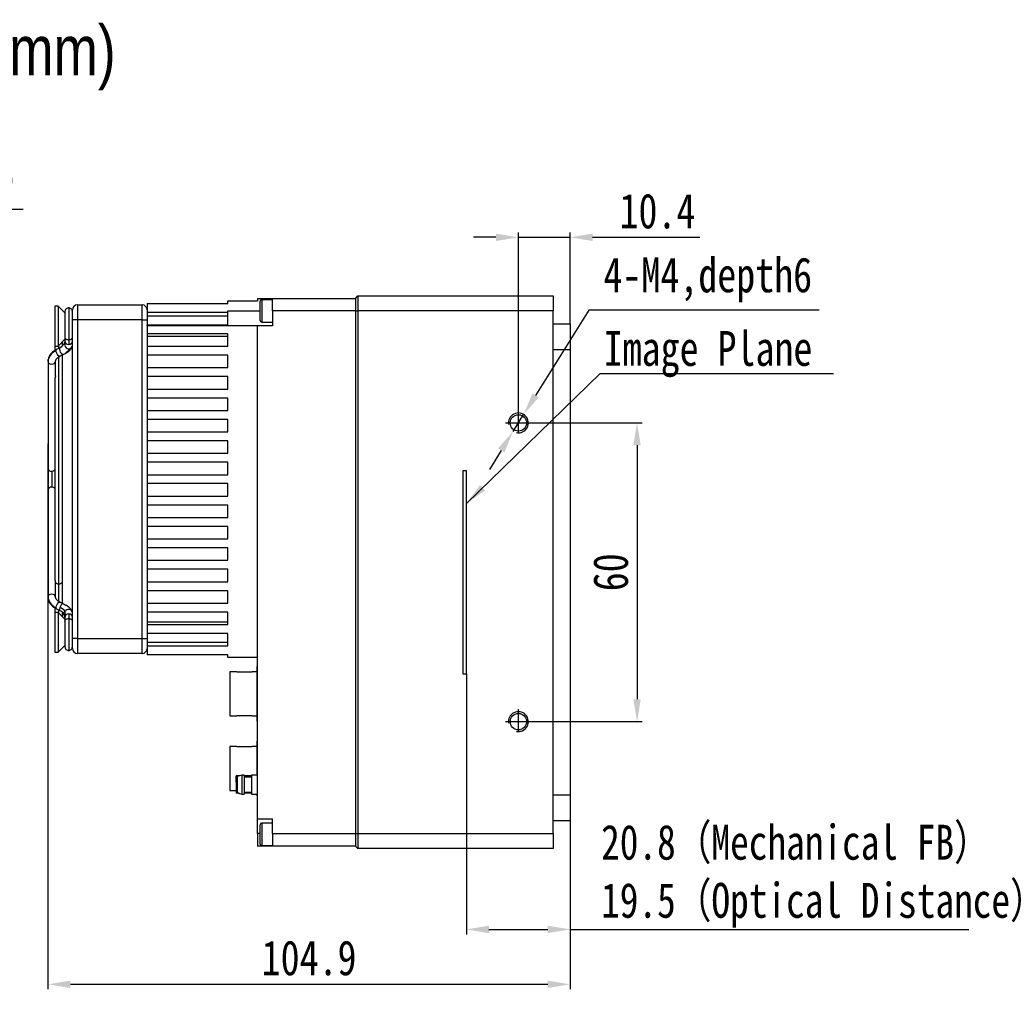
# Model space of a CAD drawing. Header units: millimetres. Extents: x 0 to 15174, y 0 to 902.
# Tile 3 of 5: x 14855 to 15053, y 707 to 902. Entities that reach past the tile are written whole.
import ezdxf

# ---------------------------------------------------------------- set-up
doc = ezdxf.new("R2010")
doc.units = ezdxf.units.MM
for name, pattern in [('ACAD_ISO02W100', [15, 12, -3]), ('CENTER', [50.8, 31.75, -6.35, 6.35, -6.35]), ('CENTER2', [28.575, 19.05, -3.175, 3.175, -3.175])]:
    doc.linetypes.add(name, pattern=pattern)
for name, color, linetype, lineweight in [('粗实线', 7, 'Continuous', 50), ('细实线', 3, 'Continuous', 25), ('细点画线', 1, 'CENTER2', 25), ('细虚线', 2, 'ACAD_ISO02W100', 25)]:
    doc.layers.add(name, color=color, linetype=linetype, lineweight=lineweight)
doc.styles.add('iTek', font='txt', dxfattribs={"width": 0.8, "height": 7})
doc.dimstyles.new('iTek', dxfattribs={"dimscale": 0, "dimtxt": 7, "dimasz": 4.5, "dimexe": 1, "dimexo": 0, "dimgap": 1.5, "dimtad": 1, "dimtoh": 1, "dimdsep": 46, "dimtxsty": 'iTek', "dimcen": 4, "dimclrd": 256, "dimclre": 256, "dimclrt": 256, "dimazin": 2, "dimtfac": 1, "dimtmove": 0, "dimatfit": 3, "dimfxl": 1, "dimlwd": -1, "dimlwe": -1, "dimarcsym": 0})

# ---------------------------------------------------------------- blocks, each defined once
blk = doc.blocks.new('*D67')
at = {"layer": 'Defpoints', "color": 0, "lineweight": 30}
for p in [(14738.68, 819.22), (14693.37, 763.27)]:
    blk.add_point(p, dxfattribs=at)
at = {"layer": '细实线'}
for p, q in [((14775.07, 864.13), (14741.52, 822.71)), ((14856.2, 864.13), (14775.07, 864.13)), ((14693.37, 763.27), (14738.68, 819.22)), ((14690.53, 759.77), (14687.7, 756.27))]:
    blk.add_line(p, q, dxfattribs=at)
at = {"layer": '细实线', "lineweight": 30}
for points in [[(14740.93, 823.18), (14742.1, 822.24), (14738.68, 819.22)], [(14689.95, 760.24), (14691.12, 759.3), (14693.37, 763.27)]]:
    blk.add_solid(points, dxfattribs=at)
at = {"layer": '细实线', "lineweight": 30, "insert": (14816.38, 870.22), "char_height": 7, "attachment_point": 5, "style": 'iTek'}
blk.add_mtext('M72x0.75-6H,depth5.5', dxfattribs=at)
blk = doc.blocks.new('*D71')
at = {"layer": 'Defpoints', "color": 0, "lineweight": 30}
for p in [(14945.22, 770.79), (14966.04, 741.34), (14966.04, 719.51)]:
    blk.add_point(p, dxfattribs=at)
at = {"layer": '细实线'}
for p, q in [((14945.22, 770.79), (14945.22, 718.51)), ((14966.04, 741.34), (14966.04, 718.51)), ((14949.72, 719.51), (14961.54, 719.51)), ((14966.04, 719.51), (15046.1, 719.51))]:
    blk.add_line(p, q, dxfattribs=at)
at = {"layer": '细实线', "lineweight": 30}
for points in [[(14949.72, 720.26), (14949.72, 718.76), (14945.22, 719.51)], [(14961.54, 720.26), (14961.54, 718.76), (14966.04, 719.51)]]:
    blk.add_solid(points, dxfattribs=at)
blk = doc.blocks.new('*D70')
at = {"layer": 'Defpoints', "color": 0, "lineweight": 30}
for p in [(14956.7, 822.94), (14954.58, 819.55)]:
    blk.add_point(p, dxfattribs=at)
at = {"layer": '细实线'}
for p, q in [((14969.79, 843.89), (14959.09, 826.75)), ((15016.06, 843.89), (14969.79, 843.89)), ((14954.58, 819.55), (14956.7, 822.94)), ((14952.2, 815.73), (14949.82, 811.91))]:
    blk.add_line(p, q, dxfattribs=at)
at = {"layer": '细实线', "lineweight": 30}
for points in [[(14958.45, 827.15), (14959.72, 826.36), (14956.7, 822.94)], [(14951.56, 816.13), (14952.84, 815.33), (14954.58, 819.55)]]:
    blk.add_solid(points, dxfattribs=at)
at = {"layer": '细实线', "lineweight": 30, "insert": (14993.68, 849.98), "char_height": 7, "attachment_point": 5, "style": 'iTek'}
blk.add_mtext('4-M4,depth6', dxfattribs=at)
blk = doc.blocks.new('*D72')
at = {"layer": 'Defpoints', "color": 0, "lineweight": 30}
for p in [(14966.04, 858.52), (14966.04, 841.14), (14955.64, 823.75)]:
    blk.add_point(p, dxfattribs=at)
at = {"layer": '细实线'}
for p, q in [((14951.14, 858.52), (14946.64, 858.52)), ((14955.64, 823.75), (14955.64, 859.52)), ((14955.64, 858.52), (14966.04, 858.52)), ((14966.04, 841.14), (14966.04, 859.52)), ((14970.54, 858.52), (14992.09, 858.52))]:
    blk.add_line(p, q, dxfattribs=at)
at = {"layer": '细实线', "lineweight": 30}
for points in [[(14951.14, 859.27), (14951.14, 857.77), (14955.64, 858.52)], [(14970.54, 859.27), (14970.54, 857.77), (14966.04, 858.52)]]:
    blk.add_solid(points, dxfattribs=at)
at = {"layer": '细实线', "lineweight": 30, "insert": (14983.57, 863.76), "char_height": 7, "attachment_point": 5, "style": 'iTek'}
blk.add_mtext('10.4', dxfattribs=at)
blk = doc.blocks.new('*D73')
at = {"layer": 'Defpoints', "color": 0, "lineweight": 30}
for p in [(14958.26, 821.24), (14958.26, 761.24), (14979.47, 761.24)]:
    blk.add_point(p, dxfattribs=at)
at = {"layer": '细实线'}
for p, q in [((14958.26, 821.24), (14980.47, 821.24)), ((14979.47, 816.74), (14979.47, 765.74)), ((14958.26, 761.24), (14980.47, 761.24))]:
    blk.add_line(p, q, dxfattribs=at)
at = {"layer": '细实线', "lineweight": 30}
for points in [[(14978.72, 816.74), (14980.22, 816.74), (14979.47, 821.24)], [(14978.72, 765.74), (14980.22, 765.74), (14979.47, 761.24)]]:
    blk.add_solid(points, dxfattribs=at)
at = {"layer": '细实线', "lineweight": 30, "insert": (14974.2, 791.24), "char_height": 7, "attachment_point": 5, "rotation": 90, "style": 'iTek'}
blk.add_mtext('60', dxfattribs=at)
blk = doc.blocks.new('*D77')
at = {"layer": 'Defpoints', "color": 0, "lineweight": 30}
for p in [(14861.17, 817.02), (14966.04, 741.34), (14966.04, 708.48)]:
    blk.add_point(p, dxfattribs=at)
at = {"layer": '细实线'}
for p, q in [((14861.17, 817.02), (14861.17, 707.48)), ((14966.04, 741.34), (14966.04, 707.48)), ((14865.67, 708.48), (14961.54, 708.48))]:
    blk.add_line(p, q, dxfattribs=at)
at = {"layer": '细实线', "lineweight": 30}
for points in [[(14865.67, 709.23), (14865.67, 707.73), (14861.17, 708.48)], [(14961.54, 709.23), (14961.54, 707.73), (14966.04, 708.48)]]:
    blk.add_solid(points, dxfattribs=at)
at = {"layer": '细实线', "lineweight": 30, "insert": (14913.61, 713.74), "char_height": 7, "attachment_point": 5, "style": 'iTek'}
blk.add_mtext('104.9', dxfattribs=at)

msp = doc.modelspace()

# ---------------------------------------------------------------- linework, layer by layer
at = {"layer": '粗实线', "lineweight": 30}
for p, q in [((14922.925, 846.241), (14923.425, 846.741)), ((14923.425, 846.741), (14923.425, 843.741)), ((14923.425, 846.741), (14962.645, 846.741)), ((14962.645, 846.741), (14962.645, 843.741)), ((14863.217, 844.691), (14862.517, 844.691)), ((14862.517, 844.691), (14862.517, 842.183)), ((14864.661, 843.247), (14863.217, 844.691)), ((14863.217, 844.691), (14863.217, 842.183)), ((14867.075, 844.941), (14867.075, 841.941)), ((14867.075, 844.941), (14880.075, 844.941)), ((14880.075, 841.941), (14880.075, 844.941)), ((14881.075, 845.241), (14881.075, 843.441)), ((14881.075, 845.241), (14897.275, 845.241)), ((14897.275, 845.241), (14897.275, 845.741)), ((14897.275, 845.741), (14903.275, 845.741)), ((14903.275, 846.241), (14903.275, 845.741)), ((14903.275, 846.241), (14906.275, 846.241)), ((14903.775, 841.804), (14903.775, 845.679)), ((14906.275, 845.991), (14904.087, 845.991)), ((14904.087, 845.991), (14904.087, 841.491)), ((14906.275, 843.741), (14906.275, 846.241)), ((14906.275, 846.241), (14922.925, 846.241)), ((14922.925, 846.241), (14922.925, 843.741)), ((14864.575, 843.598), (14864.575, 838.479)), ((14865.325, 844.348), (14865.325, 837.947)), ((14866.075, 841.941), (14866.075, 843.941)), ((14897.275, 843.441), (14881.075, 843.441)), ((14881.075, 843.441), (14881.075, 841.941)), ((14897.275, 842.691), (14881.075, 842.691)), ((14897.275, 840.941), (14897.275, 843.741)), ((14897.275, 843.741), (14903.775, 843.741)), ((14906.275, 843.741), (14906.275, 840.741)), ((14922.925, 843.741), (14906.275, 843.741)), ((14922.925, 843.741), (14922.925, 738.741)), ((14922.925, 843.741), (14923.425, 843.741)), ((14923.425, 843.741), (14923.425, 738.741)), ((14962.645, 843.741), (14923.425, 843.741)), ((14962.645, 738.741), (14962.645, 843.741)), ((14862.517, 842.183), (14862.517, 836.691)), ((14863.217, 842.183), (14863.217, 836.691)), ((14866.075, 777.941), (14866.075, 841.941)), ((14867.075, 841.941), (14866.075, 841.941)), ((14867.075, 841.941), (14867.075, 777.941)), ((14880.075, 841.941), (14867.075, 841.941)), ((14880.075, 777.941), (14880.075, 841.941)), ((14880.075, 841.941), (14881.075, 841.941)), ((14881.075, 841.941), (14881.075, 840.941)), ((14881.075, 840.941), (14897.275, 840.941)), ((14881.075, 840.741), (14881.075, 840.941)), ((14881.075, 840.741), (14881.075, 839.141)), ((14903.275, 840.741), (14881.075, 840.741)), ((14903.275, 741.741), (14903.275, 840.741)), ((14906.275, 840.741), (14903.275, 840.741)), ((14904.087, 841.491), (14906.275, 841.491)), ((14962.645, 841.141), (14966.045, 841.141)), ((14966.045, 841.141), (14966.045, 835.941)), ((14897.275, 839.141), (14881.075, 839.141)), ((14881.075, 839.141), (14881.075, 836.641)), ((14881.075, 838.691), (14897.275, 838.691)), ((14897.275, 836.641), (14897.275, 839.141)), ((14862.517, 836.691), (14863.217, 836.691)), ((14862.575, 836.691), (14862.575, 835.768)), ((14863.217, 836.691), (14864.575, 838.049)), ((14863.325, 836.211), (14863.325, 836.799)), ((14863.894, 836.541), (14863.6, 836.337)), ((14863.995, 836.644), (14863.894, 836.541)), ((14864.075, 836.689), (14864.075, 837.549)), ((14864.575, 837.7), (14864.575, 836.873)), ((14866.075, 836.796), (14866.074, 836.841)), ((14881.075, 836.641), (14881.075, 834.841)), ((14881.075, 836.641), (14897.275, 836.641)), ((14863.558, 836.325), (14862.886, 835.996)), ((14863.325, 788.905), (14863.325, 834.555)), ((14863.577, 836.333), (14863.538, 836.313)), ((14863.546, 834.649), (14864.218, 834.978)), ((14863.552, 834.652), (14863.546, 834.649)), ((14864.075, 789.435), (14864.075, 834.908)), ((14864.218, 834.978), (14864.237, 834.99)), ((14864.237, 834.99), (14864.218, 834.978)), ((14864.831, 835.369), (14864.895, 835.435)), ((14865.39, 835.959), (14865.441, 836.044)), ((14897.275, 834.841), (14881.075, 834.841)), ((14881.075, 834.841), (14881.075, 832.341)), ((14897.275, 832.341), (14897.275, 834.841)), ((14966.045, 835.941), (14962.645, 835.941)), ((14966.045, 835.941), (14966.045, 746.541)), ((14861.175, 833.579), (14861.175, 812.063)), ((14861.2, 833.89), (14861.188, 833.481)), ((14862.675, 830.712), (14862.675, 833.579)), ((14881.075, 832.341), (14881.075, 830.541)), ((14881.075, 832.341), (14897.275, 832.341)), ((14897.275, 830.541), (14881.075, 830.541)), ((14881.075, 830.541), (14881.075, 828.041)), ((14897.275, 828.041), (14897.275, 830.541)), ((14862.575, 830.183), (14862.575, 789.7)), ((14881.075, 828.041), (14881.075, 826.241)), ((14881.075, 828.041), (14897.275, 828.041)), ((14897.275, 826.241), (14881.075, 826.241)), ((14881.075, 826.241), (14881.075, 823.741)), ((14897.275, 823.741), (14897.275, 826.241)), ((14881.075, 823.741), (14881.075, 821.941)), ((14881.075, 823.741), (14897.275, 823.741)), ((14897.275, 821.941), (14881.075, 821.941)), ((14881.075, 821.941), (14881.075, 819.441)), ((14897.275, 819.441), (14897.275, 821.941)), ((14881.075, 819.441), (14881.075, 817.641)), ((14881.075, 819.441), (14897.275, 819.441)), ((14897.275, 817.641), (14881.075, 817.641)), ((14881.075, 817.641), (14881.075, 815.141)), ((14897.275, 815.141), (14897.275, 817.641)), ((14881.075, 815.141), (14881.075, 813.341)), ((14881.075, 815.141), (14897.275, 815.141)), ((14897.275, 813.341), (14881.075, 813.341)), ((14881.075, 813.341), (14881.075, 810.841)), ((14897.275, 810.841), (14897.275, 813.341)), ((14861.925, 811.532), (14861.925, 808.35)), ((14881.075, 810.841), (14881.075, 809.041)), ((14881.075, 810.841), (14897.275, 810.841)), ((14897.275, 809.041), (14881.075, 809.041)), ((14881.075, 809.041), (14881.075, 806.541)), ((14897.275, 806.541), (14897.275, 809.041)), ((14861.175, 807.82), (14861.175, 786.304)), ((14881.075, 806.541), (14881.075, 804.741)), ((14881.075, 806.541), (14897.275, 806.541)), ((14897.275, 804.741), (14881.075, 804.741)), ((14881.075, 804.741), (14881.075, 802.241)), ((14897.275, 802.241), (14897.275, 804.741)), ((14881.075, 802.241), (14881.075, 800.441)), ((14881.075, 802.241), (14897.275, 802.241)), ((14897.275, 800.441), (14881.075, 800.441)), ((14881.075, 800.441), (14881.075, 797.941)), ((14897.275, 797.941), (14897.275, 800.441)), ((14881.075, 797.941), (14881.075, 796.141)), ((14881.075, 797.941), (14897.275, 797.941)), ((14897.275, 796.141), (14881.075, 796.141)), ((14881.075, 796.141), (14881.075, 793.641)), ((14897.275, 793.641), (14897.275, 796.141)), ((14881.075, 793.641), (14881.075, 791.841)), ((14881.075, 793.641), (14897.275, 793.641)), ((14897.275, 791.841), (14881.075, 791.841)), ((14881.075, 791.841), (14881.075, 789.341)), ((14897.275, 789.341), (14897.275, 791.841)), ((14862.675, 786.304), (14862.675, 789.171)), ((14864.075, 784.975), (14864.075, 789.435)), ((14881.075, 789.341), (14881.075, 787.541)), ((14881.075, 789.341), (14897.275, 789.341)), ((14863.325, 785.37), (14863.325, 788.905)), ((14897.275, 787.541), (14881.075, 787.541)), ((14881.075, 787.541), (14881.075, 785.041)), ((14897.275, 785.041), (14897.275, 787.541)), ((14862.675, 786.304), (14862.66, 786.407)), ((14864.218, 784.904), (14863.546, 785.233)), ((14863.217, 783.191), (14862.517, 783.191)), ((14862.517, 783.191), (14862.517, 780.683)), ((14862.575, 784.104), (14862.575, 783.191)), ((14862.886, 783.886), (14863.558, 783.557)), ((14864.575, 781.834), (14863.217, 783.191)), ((14863.217, 783.191), (14863.217, 780.683)), ((14863.325, 783.084), (14863.325, 783.672)), ((14864.075, 782.334), (14864.075, 783.176)), ((14864.218, 784.904), (14864.237, 784.892)), ((14864.575, 783.075), (14864.616, 783.312)), ((14864.575, 783.075), (14864.575, 782.182)), ((14881.075, 785.041), (14881.075, 783.241)), ((14881.075, 785.041), (14897.275, 785.041)), ((14897.275, 783.241), (14881.075, 783.241)), ((14881.075, 783.241), (14881.075, 780.741)), ((14897.275, 780.741), (14897.275, 783.241)), ((14864.575, 781.407), (14864.575, 776.285)), ((14865.325, 781.936), (14865.325, 775.535)), ((14897.275, 781.191), (14881.075, 781.191)), ((14862.517, 780.683), (14862.517, 775.191)), ((14863.217, 780.683), (14863.217, 775.191)), ((14881.075, 780.741), (14881.075, 778.941)), ((14881.075, 780.741), (14897.275, 780.741)), ((14867.075, 777.941), (14866.075, 777.941)), ((14866.075, 775.941), (14866.075, 777.941)), ((14867.075, 777.941), (14867.075, 774.941)), ((14867.075, 777.941), (14880.075, 777.941)), ((14880.075, 774.941), (14880.075, 777.941)), ((14880.075, 777.941), (14881.075, 777.941)), ((14897.275, 778.941), (14881.075, 778.941)), ((14881.075, 778.941), (14881.075, 777.941)), ((14881.075, 777.941), (14881.075, 776.441)), ((14881.075, 777.191), (14897.275, 777.191)), ((14897.275, 776.441), (14897.275, 778.941)), ((14862.517, 775.191), (14863.217, 775.191)), ((14863.217, 775.191), (14864.661, 776.635)), ((14881.075, 776.441), (14881.075, 774.641)), ((14881.075, 776.441), (14897.275, 776.441)), ((14880.075, 774.941), (14867.075, 774.941)), ((14897.275, 774.641), (14881.075, 774.641)), ((14897.275, 774.141), (14897.275, 774.641)), ((14903.275, 774.141), (14897.275, 774.141)), ((14899.075, 771.263), (14897.675, 771.263)), ((14897.675, 771.263), (14897.675, 762.413)), ((14899.075, 771.199), (14899.075, 771.263)), ((14903.175, 771.263), (14902.175, 771.263)), ((14902.175, 771.263), (14902.175, 771.199)), ((14903.275, 772.338), (14903.175, 772.338)), ((14903.175, 761.338), (14903.175, 772.338)), ((14902.175, 771.199), (14899.075, 771.199)), ((14897.675, 762.413), (14899.075, 762.413)), ((14899.075, 762.477), (14902.175, 762.477)), ((14899.075, 762.413), (14899.075, 762.477)), ((14902.175, 762.477), (14902.175, 762.413)), ((14902.175, 762.413), (14903.175, 762.413)), ((14903.175, 761.338), (14903.275, 761.338)), ((14899.075, 756.262), (14897.675, 756.262)), ((14897.675, 756.262), (14897.675, 751.837)), ((14899.075, 756.198), (14899.075, 756.262)), ((14902.175, 756.198), (14899.075, 756.198)), ((14903.175, 756.262), (14902.175, 756.262)), ((14902.175, 756.262), (14902.175, 756.198)), ((14903.275, 757.337), (14903.175, 757.337)), ((14903.175, 751.837), (14903.175, 757.337)), ((14897.675, 751.837), (14897.675, 747.412)), ((14903.175, 750.491), (14903.175, 751.837)), ((14899.548, 750.341), (14898.975, 750.341)), ((14898.975, 749.083), (14898.975, 750.341)), ((14900.108, 750.491), (14899.175, 750.241)), ((14899.175, 750.241), (14899.175, 746.941)), ((14900.537, 750.491), (14900.108, 750.491)), ((14900.108, 750.491), (14900.108, 746.691)), ((14900.537, 750.491), (14900.537, 746.691)), ((14902.037, 750.341), (14900.537, 750.341)), ((14902.037, 750.091), (14900.537, 750.091)), ((14903.275, 750.491), (14902.037, 750.491)), ((14902.037, 750.491), (14902.037, 746.691)), ((14898.975, 749.083), (14898.975, 747.583)), ((14898.975, 749.083), (14899.175, 749.083)), ((14898.975, 747.583), (14898.975, 746.841)), ((14898.975, 747.583), (14899.175, 747.583)), ((14897.675, 747.412), (14898.975, 747.412)), ((14899.548, 746.841), (14898.975, 746.841)), ((14899.175, 746.941), (14900.108, 746.691)), ((14900.108, 746.691), (14900.537, 746.691)), ((14900.537, 747.091), (14902.037, 747.091)), ((14902.037, 746.841), (14900.537, 746.841)), ((14902.037, 746.691), (14903.275, 746.691)), ((14903.175, 746.337), (14903.175, 746.691)), ((14903.175, 746.337), (14903.275, 746.337)), ((14962.645, 746.541), (14966.045, 746.541)), ((14966.045, 746.541), (14966.045, 741.341)), ((14903.275, 741.741), (14906.275, 741.741)), ((14903.275, 738.741), (14903.275, 741.741)), ((14906.275, 738.741), (14906.275, 741.741)), ((14903.775, 736.654), (14903.775, 740.529)), ((14906.275, 740.841), (14904.087, 740.841)), ((14904.087, 740.841), (14904.087, 736.341)), ((14966.045, 741.341), (14962.645, 741.341)), ((14903.275, 738.741), (14903.275, 736.241)), ((14903.775, 738.741), (14903.275, 738.741)), ((14906.275, 738.741), (14922.925, 738.741)), ((14906.275, 738.741), (14906.275, 736.241)), ((14922.925, 738.741), (14922.925, 736.241)), ((14922.925, 738.741), (14923.425, 738.741)), ((14923.425, 738.741), (14923.425, 735.741)), ((14923.425, 738.741), (14962.645, 738.741)), ((14962.645, 738.741), (14962.645, 735.741)), ((14906.275, 736.241), (14903.275, 736.241)), ((14904.087, 736.341), (14906.275, 736.341)), ((14922.925, 736.241), (14906.275, 736.241)), ((14922.925, 736.241), (14923.425, 735.741)), ((14962.645, 735.741), (14923.425, 735.741))]:
    msp.add_line(p, q, dxfattribs=at)
at = {"layer": '粗实线', "lineweight": 30, "flags": 128}
for points in [[(14862.789, 835.759), (14862.822, 835.929), (14862.886, 835.996)], [(14863.546, 834.649), (14863.518, 834.64), (14863.38, 834.666), (14863.216, 834.792), (14863.053, 835), (14862.914, 835.256), (14862.822, 835.523), (14862.789, 835.759)], [(14863.538, 836.313), (14863.471, 836.193), (14863.467, 835.99), (14863.527, 835.735), (14863.642, 835.468), (14863.795, 835.229), (14863.961, 835.054), (14864.117, 834.97), (14864.218, 834.978)], [(14861.175, 833.579), (14861.202, 833.898), (14861.212, 833.952)], [(14861.175, 833.579), (14861.232, 833.376), (14861.394, 833.204), (14861.638, 833.089), (14861.925, 833.049), (14862.212, 833.089), (14862.455, 833.204), (14862.618, 833.376), (14862.675, 833.579)], [(14862.66, 786.407), (14862.618, 786.507), (14862.455, 786.679), (14862.212, 786.794), (14861.925, 786.834), (14861.638, 786.794), (14861.394, 786.679), (14861.232, 786.507), (14861.175, 786.304)], [(14861.175, 786.304), (14861.202, 785.985), (14861.212, 785.93)], [(14862.789, 784.124), (14862.822, 784.36), (14862.914, 784.627), (14863.053, 784.883), (14863.216, 785.09), (14863.38, 785.217), (14863.518, 785.243), (14863.546, 785.233)], [(14862.886, 783.886), (14862.822, 783.954), (14862.789, 784.124)], [(14863.538, 784.179), (14863.471, 783.921), (14863.467, 783.71), (14863.527, 783.579), (14863.553, 783.56)], [(14864.217, 784.905), (14864.133, 784.915), (14863.981, 784.844), (14863.814, 784.678), (14863.659, 784.445), (14863.538, 784.179)], [(14864.831, 784.513), (14864.628, 784.665), (14864.237, 784.892)]]:
    msp.add_lwpolyline(points, dxfattribs=at)
at = {"layer": '粗实线', "lineweight": 30}
for centre in [(14955.645, 821.241), (14955.645, 761.241)]:
    msp.add_circle(centre, 1.65, dxfattribs=at)
for centre, radius, start, end in [((14867.075, 843.941), 1, 90, 180), ((14880.075, 843.941), 1, 0, 90), ((14904.087, 845.679), 0.313, 90, 180), ((14904.087, 841.804), 0.312, 180, 270), ((14862.713, 837.999), 1.877, 296.08286, 313.6791), ((14865.312, 837.714), 0.738, 181.42025, 270.97083), ((14865.312, 836.886), 0.738, 181.01008, 270.97556), ((14865.341, 837.709), 0.733, 268.69426, 359.33953), ((14865.337, 836.886), 0.738, 269.02416, 358.98991), ((14863.878, 833.216), 2.766, 113.1895, 164.56166), ((14862.853, 837.813), 3.144, 296.12851, 328.68783), ((14861.831, 812.195), 0.67, 191.42221, 278.04882), ((14861.965, 812.361), 0.829, 267.19512, 317.27968), ((14861.831, 807.687), 0.67, 81.95118, 168.57779), ((14861.965, 807.522), 0.83, 42.72079, 92.80469), ((14863.878, 786.667), 2.766, 195.43837, 246.81042), ((14863.005, 782.413), 1.844, 29.15341, 73.19905), ((14862.632, 781.821), 1.978, 10.97554, 43.19885), ((14865.322, 783.052), 0.753, 1.70315, 159.83175), ((14865.308, 782.174), 0.733, 88.69466, 179.3395), ((14865.337, 782.169), 0.738, 1.42016, 90.97105), ((14867.075, 775.941), 1, 180, 270), ((14880.075, 775.941), 1, 270, 0), ((14899.575, 770.638), 0.6, 69.22209, 110.77791), ((14899.575, 763.038), 0.6, 249.22209, 290.77791), ((14899.575, 755.637), 0.6, 69.22209, 110.77791), ((14904.087, 740.529), 0.312, 90, 180), ((14904.087, 736.654), 0.312, 180, 270)]:
    msp.add_arc(centre, radius, start, end, dxfattribs=at)
for points, knots in [([(14865.399, 844.344), (14865.299, 844.343), (14865.089, 844.339), (14864.807, 844.171), (14864.611, 843.907), (14864.586, 843.698), (14864.575, 843.598)], [0, 0, 0, 0, 0.2387697, 0.4999977, 0.7612288, 1, 1, 1, 1]), ([(14866.075, 843.598), (14866.063, 843.698), (14866.038, 843.907), (14865.843, 844.171), (14865.56, 844.339), (14865.35, 844.343), (14865.25, 844.344)], [0, 0, 0, 0, 0.23877149, 0.50000041, 0.76123069, 1, 1, 1, 1]), ([(14864.58, 838.494), (14864.578, 838.488), (14864.555, 838.414), (14864.625, 838.258), (14864.795, 838.08), (14865.053, 837.967), (14865.236, 837.953), (14865.325, 837.947)], [0, 0, 0, 0, 0.0208678, 0.2693446, 0.5411951, 0.7785295, 1, 1, 1, 1]), ([(14864.575, 838.477), (14864.575, 838.303), (14864.575, 837.956), (14864.575, 837.786), (14864.575, 837.7)], [0, 0, 0, 0, 0.4999987, 1, 1, 1, 1]), ([(14865.325, 837.947), (14865.413, 837.953), (14865.597, 837.967), (14865.854, 838.08), (14866.023, 838.258), (14866.094, 838.41), (14866.073, 838.481), (14866.073, 838.483)], [0, 0, 0, 0, 0.22444428, 0.46496809, 0.74046705, 0.99228082, 1, 1, 1, 1]), ([(14864.575, 838.041), (14864.566, 837.896), (14864.549, 837.603), (14864.41, 837.195), (14864.226, 836.864), (14864.06, 836.706), (14863.995, 836.644)], [0, 0, 0, 0, 0.2688668, 0.5445944, 0.8219653, 1, 1, 1, 1]), ([(14864.217, 834.978), (14864.492, 835.122), (14865.032, 835.406), (14865.614, 835.864), (14865.995, 836.318), (14866.049, 836.643), (14866.075, 836.796)], [0, 0, 0, 0, 0.2733926, 0.5377366, 0.7823968, 1, 1, 1, 1]), ([(14865.325, 837.947), (14865.325, 837.705), (14865.325, 837.275), (14865.325, 837.067), (14865.325, 836.976)], [0, 0, 0, 0, 0.5599997, 1, 1, 1, 1]), ([(14862.886, 835.996), (14862.503, 835.757), (14861.895, 835.377), (14861.372, 834.601), (14861.259, 834.132), (14861.2, 833.89)], [0, 0, 0, 0, 0.4518894, 0.7174903, 1, 1, 1, 1]), ([(14862.662, 833.481), (14862.672, 833.608), (14862.691, 833.854), (14862.952, 834.28), (14863.318, 834.508), (14863.547, 834.65)], [0, 0, 0, 0, 0.28752562, 0.55606427, 1, 1, 1, 1]), ([(14862.675, 830.712), (14862.673, 830.68), (14862.669, 830.617), (14862.64, 830.5), (14862.606, 830.38), (14862.581, 830.269), (14862.571, 830.193), (14862.576, 830.166), (14862.577, 830.162)], [0, 0, 0, 0, 0.1946316, 0.389349, 0.5816305, 0.7728316, 0.9678249, 1, 1, 1, 1]), ([(14861.175, 812.063), (14861.175, 811.767), (14861.175, 811.313), (14861.175, 810.555), (14861.175, 809.941), (14861.175, 809.328), (14861.175, 808.569), (14861.175, 808.115), (14861.175, 807.82)], [0, 0, 0, 0, 0.2394568, 0.3683606, 0.5, 0.6316394, 0.7605432, 1, 1, 1, 1]), ([(14862.576, 789.709), (14862.576, 789.703), (14862.572, 789.673), (14862.585, 789.591), (14862.613, 789.475), (14862.647, 789.354), (14862.671, 789.249), (14862.673, 789.195), (14862.675, 789.171)], [0, 0, 0, 0, 0.0421887, 0.2445799, 0.4485205, 0.6482639, 0.8447379, 1, 1, 1, 1]), ([(14862.675, 789.171), (14862.72, 789.125), (14862.82, 789.025), (14863.053, 788.925), (14863.236, 788.912), (14863.325, 788.905)], [0, 0, 0, 0, 0.2989352, 0.6615912, 1, 1, 1, 1]), ([(14863.325, 788.905), (14863.413, 788.911), (14863.597, 788.925), (14863.854, 789.039), (14864.023, 789.216), (14864.094, 789.368), (14864.074, 789.438), (14864.074, 789.439)], [0, 0, 0, 0, 0.2252377, 0.4666016, 0.743074, 0.9957729, 1, 1, 1, 1]), ([(14861.2, 785.993), (14861.259, 785.751), (14861.372, 785.281), (14861.895, 784.506), (14862.503, 784.126), (14862.886, 783.887)], [0, 0, 0, 0, 0.28251, 0.5481105, 1, 1, 1, 1]), ([(14862.575, 786.441), (14862.581, 786.339), (14862.59, 786.194), (14862.678, 786.083), (14862.704, 786.051)], [0, 0, 0, 0, 0.7090944, 1, 1, 1, 1]), ([(14863.547, 785.233), (14863.318, 785.375), (14862.952, 785.602), (14862.691, 786.029), (14862.672, 786.275), (14862.662, 786.402)], [0, 0, 0, 0, 0.4439356, 0.7124739, 1, 1, 1, 1]), ([(14863.559, 783.557), (14863.767, 783.449), (14864.162, 783.244), (14864.486, 783.011), (14864.541, 782.989), (14864.566, 782.978)], [0, 0, 0, 0, 0.3783783, 0.7180585, 1, 1, 1, 1]), ([(14864.075, 783.156), (14864.111, 783.12), (14864.248, 782.987), (14864.409, 782.687), (14864.549, 782.28), (14864.566, 781.987), (14864.575, 781.842)], [0, 0, 0, 0, 0.1105496, 0.410695, 0.7090596, 1, 1, 1, 1]), ([(14866.075, 783.087), (14866.054, 783.222), (14866.009, 783.527), (14865.68, 783.954), (14865.107, 784.433), (14864.523, 784.743), (14864.217, 784.905)], [0, 0, 0, 0, 0.1843324, 0.4181048, 0.6950479, 1, 1, 1, 1]), ([(14864.576, 781.4), (14864.576, 781.402), (14864.555, 781.472), (14864.626, 781.625), (14864.795, 781.802), (14865.053, 781.916), (14865.236, 781.93), (14865.325, 781.936)], [0, 0, 0, 0, 0.0077186, 0.2595333, 0.5350345, 0.7755552, 1, 1, 1, 1]), ([(14864.575, 782.182), (14864.575, 782.097), (14864.575, 781.927), (14864.575, 781.58), (14864.575, 781.406)], [0, 0, 0, 0, 0.5000007, 1, 1, 1, 1]), ([(14865.325, 782.907), (14865.325, 782.784), (14865.325, 782.566), (14865.325, 782.129), (14865.325, 781.936)], [0, 0, 0, 0, 0.5599998, 1, 1, 1, 1]), ([(14865.325, 781.936), (14865.413, 781.93), (14865.597, 781.916), (14865.854, 781.802), (14866.024, 781.625), (14866.094, 781.469), (14866.071, 781.394), (14866.07, 781.389)], [0, 0, 0, 0, 0.2214701, 0.4588055, 0.7306534, 0.9791312, 1, 1, 1, 1]), ([(14864.575, 776.285), (14864.586, 776.185), (14864.611, 775.976), (14864.807, 775.712), (14865.089, 775.543), (14865.299, 775.54), (14865.399, 775.538)], [0, 0, 0, 0, 0.23877066, 0.50000124, 0.76123019, 1, 1, 1, 1]), ([(14865.25, 775.538), (14865.35, 775.54), (14865.56, 775.543), (14865.843, 775.712), (14866.038, 775.976), (14866.063, 776.185), (14866.075, 776.285)], [0, 0, 0, 0, 0.2387695, 0.5000006, 0.7612291, 1, 1, 1, 1])]:
    msp.add_open_spline(points, degree=3, knots=knots, dxfattribs=at)
at = {"layer": '细实线'}
for centre in [(14955.645, 821.241), (14955.645, 761.241)]:
    msp.add_arc(centre, 2, 258.13704, 189.58482, dxfattribs=at)
at = {"layer": '细点画线'}
for p, q in [((14955.645, 819.244), (14955.645, 823.752)), ((14953.029, 821.241), (14958.261, 821.241)), ((14955.645, 759.244), (14955.645, 763.752)), ((14953.029, 761.241), (14958.261, 761.241))]:
    msp.add_line(p, q, dxfattribs=at)
at = {"layer": '细虚线', "linetype": 'ByBlock'}
for p, q in [((14944.523, 770.791), (14944.523, 811.691)), ((14945.223, 770.791), (14945.223, 811.691))]:
    msp.add_line(p, q, dxfattribs=at)
at = {"layer": '细虚线'}
for p, q in [((14944.523, 811.691), (14945.223, 811.691)), ((14945.223, 770.791), (14944.523, 770.791))]:
    msp.add_line(p, q, dxfattribs=at)

# ---------------------------------------------------------------- texts
at = {"layer": '细实线', "color": 1, "linetype": 'CENTER', "attachment_point": 1, "style": 'iTek'}
for s, insert, char_height, width in [('{\\f@方正黑体简体|b0|i0|c134|p2;\\C0;TTS101M2CL\\f@方正黑体简体|b0|i0|c0|p2; Camera Mechanical Dimensions(in mm)}', (14614.959, 901.075), 10, 396.77702), ('Image Plane', (14972.778, 839.709), 7, 49.62247)]:
    msp.add_mtext(s, dxfattribs=dict(at, insert=insert, char_height=char_height, width=width))
at = {"layer": '细实线', "lineweight": 30, "insert": (14972.249, 740.516), "char_height": 7, "width": 99.68885, "attachment_point": 1, "style": 'iTek'}
msp.add_mtext('20.8（Mechanical FB）\\P19.5（Optical Distance）', dxfattribs=at)

# ---------------------------------------------------------------- dimensions: what is measured, and where the dimension line sits
at = {"layer": '细实线', "lineweight": 30}
for p1, p2, override, picture, middle in [((14693.366, 763.267), (14738.683, 819.216), {"dimscale": 1, "dimpost": 'M<>x0.75-6H,depth5.5'}, '*D67', (14816.384, 864.133)), ((14954.585, 819.545), (14956.704, 822.938), {"dimscale": 1, "dimpost": '4-M<>,depth6'}, '*D70', (14993.678, 843.891))]:
    dim = msp.add_diameter_dim_2p(p1=p1, p2=p2, dimstyle='iTek', override=override, dxfattribs=at)
    dim.commit()
    dim.dimension.update_dxf_attribs({"geometry": picture, "text_midpoint": middle, "dimtype": 163})
for base, p1, p2, override, picture, middle in [((14966.045, 858.521), (14955.645, 823.752), (14966.045, 841.141), {"dimscale": 1}, '*D72', (14983.568, 863.758)), ((14966.045, 708.475), (14861.175, 817.016), (14966.045, 741.341), {"dimscale": 1, "dimdec": 1}, '*D77', (14913.61, 713.741))]:
    dim = msp.add_linear_dim(base=base, p1=p1, p2=p2, dimstyle='iTek', override=override, dxfattribs=at)
    dim.commit()
    dim.dimension.update_dxf_attribs({"geometry": picture, "text_midpoint": middle})
dim = msp.add_linear_dim(base=(14979.471, 761.241), p1=(14958.261, 821.241), p2=(14958.261, 761.241), angle=90, dimstyle='iTek', override={"dimscale": 1}, dxfattribs=at)
dim.commit()
dim.dimension.update_dxf_attribs({"geometry": '*D73', "text_midpoint": (14974.196, 791.241)})
at = {"layer": '细实线'}
dim = msp.add_linear_dim(base=(14966.045, 719.509), p1=(14945.223, 770.791), p2=(14966.045, 741.341), text=' ', dimstyle='iTek', override={"dimscale": 1}, dxfattribs=at)
dim.commit()
dim.dimension.update_dxf_attribs({"geometry": '*D71', "text_midpoint": (15044.6, 719.509), "dimtype": 160})

# ---------------------------------------------------------------- leaders
at = {"layer": '细实线', "color": 1}
msp.add_leader([(14945.223, 805.064), (14972.063, 831.136), (15018.938, 831.136)], dimstyle='iTek', override={"dimscale": 1, "dimtad": 0}, dxfattribs=at)

doc.saveas('drawing.dxf')
